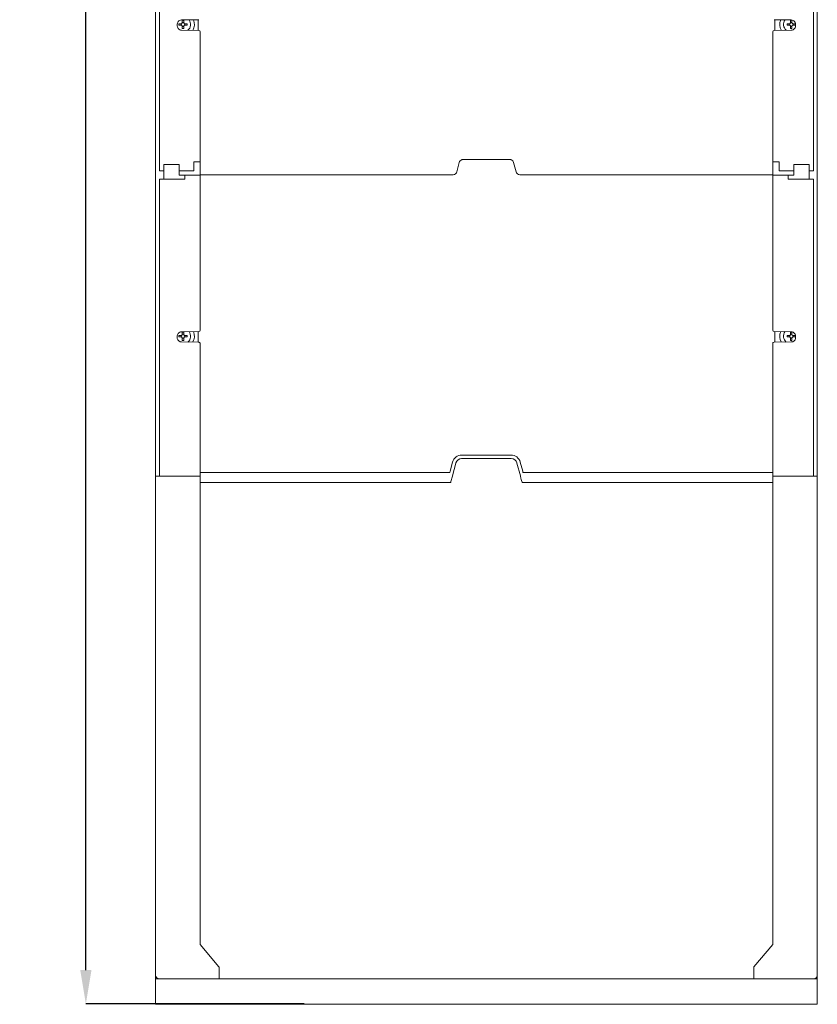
# Model space of a CAD drawing. Header units: millimetres. Extents: x -4580 to -1163, y 355 to 3010.
# Tile 2 of 30: x -4398 to -3928, y 1443 to 2024. Entities that reach past the tile are written whole.
import ezdxf

# ---------------------------------------------------------------- set-up
doc = ezdxf.new("R2010")
doc.units = ezdxf.units.MM
doc.layers.add('kontur', color=7, linetype='Continuous')
doc.layers.add('wymiary', color=7, linetype='Continuous', lineweight=0)
doc.styles.add('style1', font='ariali.ttf', dxfattribs={"height": 30})
doc.dimstyles.new('aaa', dxfattribs={"dimtxt": 30, "dimasz": 20, "dimexe": 0, "dimexo": 0, "dimgap": 4, "dimtad": 1, "dimdec": 0, "dimzin": 9, "dimdsep": 46, "dimtxsty": 'style1', "dimcen": 0.09, "dimclrt": 256, "dimadec": 0, "dimazin": 1, "dimtfac": 1, "dimtdec": 0, "dimtmove": 0, "dimatfit": 0, "dimfxl": 1, "dimtolj": 1, "dimtzin": 0, "dimarcsym": 0})

# ---------------------------------------------------------------- blocks, each defined once
blk = doc.blocks.new('A$C45FD2488')
at = {"lineweight": 0}
blk.add_line((520.5, 0), (0.5, 0), dxfattribs=at)
at = {"layer": 'kontur', "color": 7, "lineweight": 0}
for p, q in [((0.5, 415.98), (0.5, 895.98)), ((3.5, 671.48), (3.5, 893.48)), ((517.5, 671.48), (517.5, 893.48)), ((520.5, 415.98), (520.5, 895.98)), ((18.76, 770.13), (18.77, 770.28)), ((18.76, 769.98), (18.76, 770.13)), ((18.76, 769.83), (18.76, 769.98)), ((18.77, 769.68), (18.76, 769.83)), ((18.77, 770.58), (20.8, 770.58)), ((18.77, 770.43), (18.77, 770.58)), ((18.77, 770.28), (18.77, 770.43)), ((18.77, 769.53), (18.77, 769.68)), ((18.77, 769.38), (18.77, 769.53)), ((18.77, 769.38), (20.8, 769.38)), ((20.5, 769.38), (20.5, 770.58)), ((20.8, 770.58), (21.4, 771.18)), ((21.4, 768.78), (20.8, 769.38)), ((34.52, 773.71), (20.94, 773.48)), ((21.4, 773.2), (21.4, 771.18)), ((21.4, 773.2), (21.54, 773.2)), ((21.4, 771.48), (22.6, 771.48)), ((21.4, 766.75), (21.4, 768.78)), ((22.6, 768.48), (21.4, 768.48)), ((21.54, 766.75), (21.4, 766.75)), ((21.54, 773.2), (21.69, 773.21)), ((21.69, 766.75), (21.54, 766.75)), ((21.69, 773.21), (21.84, 773.21)), ((21.84, 766.75), (21.69, 766.75)), ((21.84, 773.21), (22, 773.21)), ((22, 766.75), (21.84, 766.75)), ((22, 773.21), (22.15, 773.21)), ((22.15, 766.75), (22, 766.75)), ((22.15, 773.21), (22.3, 773.21)), ((22.3, 766.75), (22.15, 766.75)), ((22.3, 773.21), (22.45, 773.2)), ((22.45, 766.75), (22.3, 766.75)), ((22.45, 773.2), (22.6, 773.2)), ((22.6, 766.75), (22.45, 766.75)), ((22.6, 773.2), (22.6, 771.18)), ((22.6, 771.18), (23.2, 770.58)), ((23.2, 769.38), (22.6, 768.78)), ((22.6, 766.75), (22.6, 768.78)), ((25.22, 770.58), (23.2, 770.58)), ((23.2, 769.38), (25.22, 769.38)), ((23.5, 770.58), (23.5, 769.38)), ((25.22, 770.58), (25.22, 770.43)), ((25.22, 770.43), (25.22, 770.28)), ((25.22, 770.28), (25.23, 770.13)), ((25.23, 769.83), (25.22, 769.68)), ((25.22, 769.68), (25.22, 769.53)), ((25.22, 769.53), (25.22, 769.38)), ((25.23, 770.13), (25.23, 769.98)), ((25.23, 769.98), (25.23, 769.83)), ((33.98, 765.25), (33.98, 773.7)), ((486.48, 773.71), (500.06, 773.48)), ((487, 765.25), (487, 773.71)), ((496.78, 770.58), (496.77, 770.43)), ((496.77, 770.43), (496.77, 770.28)), ((496.77, 770.28), (496.77, 770.13)), ((496.77, 770.13), (496.77, 769.98)), ((496.77, 769.98), (496.77, 769.83)), ((496.77, 769.83), (496.77, 769.68)), ((496.77, 769.68), (496.77, 769.53)), ((496.77, 769.53), (496.78, 769.38)), ((496.78, 770.58), (498.8, 770.58)), ((498.8, 769.38), (496.78, 769.38)), ((498.5, 770.58), (498.5, 769.38)), ((499.4, 771.18), (498.8, 770.58)), ((498.8, 769.38), (499.4, 768.78)), ((499.4, 773.2), (499.4, 771.18)), ((499.55, 773.2), (499.4, 773.2)), ((500.6, 771.48), (499.4, 771.48)), ((499.4, 766.75), (499.4, 768.78)), ((499.4, 768.48), (500.6, 768.48)), ((499.4, 766.75), (499.55, 766.75)), ((499.7, 773.21), (499.55, 773.2)), ((499.55, 766.75), (499.7, 766.75)), ((499.85, 773.21), (499.7, 773.21)), ((499.7, 766.75), (499.85, 766.75)), ((500, 773.21), (499.85, 773.21)), ((499.85, 766.75), (500, 766.75)), ((500.15, 773.21), (500, 773.21)), ((500, 766.75), (500.15, 766.75)), ((500.3, 773.21), (500.15, 773.21)), ((500.15, 766.75), (500.3, 766.75)), ((500.45, 773.2), (500.3, 773.21)), ((500.3, 766.75), (500.45, 766.75)), ((500.6, 773.2), (500.45, 773.2)), ((500.45, 766.75), (500.6, 766.75)), ((500.6, 773.2), (500.6, 771.18)), ((501.2, 770.58), (500.6, 771.18)), ((500.6, 768.78), (501.2, 769.38)), ((500.6, 766.75), (500.6, 768.78)), ((503.22, 770.58), (501.2, 770.58)), ((503.22, 769.38), (501.2, 769.38)), ((501.5, 769.38), (501.5, 770.58)), ((503.23, 770.43), (503.22, 770.58)), ((503.22, 769.38), (503.23, 769.53)), ((503.23, 770.28), (503.23, 770.43)), ((503.23, 770.13), (503.23, 770.28)), ((503.23, 769.98), (503.23, 770.13)), ((503.23, 769.83), (503.23, 769.98)), ((503.23, 769.68), (503.23, 769.83)), ((503.23, 769.53), (503.23, 769.68)), ((34.52, 765.24), (20.94, 765.48)), ((35.5, 661.98), (35.5, 764.24)), ((485.5, 661.98), (485.5, 764.24)), ((486.48, 765.24), (500.06, 765.48)), ((3.5, 667.48), (3.5, 671.48)), ((3.5, 654.98), (3.5, 667.48)), ((517.5, 667.48), (517.5, 671.48)), ((517.5, 654.98), (517.5, 667.48)), ((7, 659.98), (7, 649.48)), ((7, 659.98), (19, 659.98)), ((19, 659.98), (19, 651.48)), ((30.5, 661.98), (35.5, 661.98)), ((30.5, 661.98), (30.5, 654.98)), ((35.5, 651.48), (35.5, 661.98)), ((239.16, 661.55), (237.21, 654.16)), ((239.16, 661.55), (239.46, 662.29)), ((239.46, 662.29), (239.84, 662.8)), ((239.84, 662.8), (240.63, 663.42)), ((240.63, 663.42), (240.96, 663.58)), ((240.96, 663.58), (240.97, 663.59)), ((240.97, 663.59), (241.09, 663.64)), ((241.09, 663.64), (241.4, 663.74)), ((241.4, 663.74), (241.9, 663.81)), ((241.9, 663.81), (242.02, 663.81)), ((242.02, 663.81), (242.32, 663.81)), ((242.32, 663.81), (242.64, 663.81)), ((242.64, 663.81), (242.97, 663.81)), ((242.97, 663.81), (253.99, 663.81)), ((253.99, 663.85), (253.99, 663.81)), ((253.99, 663.85), (254.05, 663.85)), ((254.05, 663.85), (254.21, 663.85)), ((254.21, 663.85), (254.46, 663.85)), ((254.46, 663.85), (254.77, 663.85)), ((254.77, 663.85), (254.99, 663.85)), ((255.99, 663.85), (254.99, 663.85)), ((255.99, 663.85), (256.32, 663.85)), ((256.32, 663.85), (256.61, 663.85)), ((256.61, 663.85), (256.84, 663.85)), ((256.84, 663.85), (256.96, 663.85)), ((256.96, 663.85), (256.99, 663.85)), ((256.99, 663.85), (256.99, 663.81)), ((256.99, 663.81), (260.49, 663.81)), ((263.99, 663.81), (260.49, 663.81)), ((263.99, 663.85), (263.99, 663.81)), ((264.02, 663.85), (263.99, 663.85)), ((264.15, 663.85), (264.02, 663.85)), ((264.37, 663.85), (264.15, 663.85)), ((264.66, 663.85), (264.37, 663.85)), ((264.99, 663.85), (264.66, 663.85)), ((264.99, 663.85), (265.99, 663.85)), ((266.21, 663.85), (265.99, 663.85)), ((266.52, 663.85), (266.21, 663.85)), ((266.77, 663.85), (266.52, 663.85)), ((266.93, 663.85), (266.77, 663.85)), ((266.99, 663.85), (266.93, 663.85)), ((266.99, 663.85), (266.99, 663.81)), ((278.01, 663.81), (266.99, 663.81)), ((278.34, 663.81), (278.01, 663.81)), ((278.66, 663.81), (278.34, 663.81)), ((278.96, 663.81), (278.66, 663.81)), ((279.08, 663.81), (278.96, 663.81)), ((279.59, 663.74), (279.08, 663.81)), ((279.9, 663.64), (279.59, 663.74)), ((280.01, 663.59), (279.9, 663.64)), ((280.02, 663.58), (280.01, 663.59)), ((280.35, 663.42), (280.02, 663.58)), ((281.15, 662.8), (280.35, 663.42)), ((281.52, 662.29), (281.15, 662.8)), ((281.82, 661.55), (281.52, 662.29)), ((281.82, 661.55), (283.77, 654.16)), ((490.5, 661.98), (485.5, 661.98)), ((485.5, 651.48), (485.5, 661.98)), ((490.5, 661.98), (490.5, 654.98)), ((502, 659.98), (502, 651.48)), ((514, 659.98), (502, 659.98)), ((514, 659.98), (514, 649.48)), ((3.5, 654.98), (7, 654.98)), ((19, 654.98), (30.5, 654.98)), ((19, 651.48), (23.5, 651.48)), ((23.5, 651.48), (23.5, 648.38)), ((23.5, 651.48), (35.5, 651.48)), ((35.5, 651.93), (42.67, 651.93)), ((35.5, 650.48), (35.5, 651.48)), ((35.5, 529.71), (35.5, 650.48)), ((42.67, 651.93), (130.49, 651.93)), ((177.72, 651.93), (130.49, 651.93)), ((215.08, 651.93), (177.72, 651.93)), ((234.3, 651.93), (215.08, 651.93)), ((234.3, 651.93), (235.3, 652.1)), ((235.3, 652.1), (236.18, 652.59)), ((236.18, 652.59), (236.85, 653.34)), ((236.85, 653.34), (237.21, 654.16)), ((284.13, 653.34), (283.77, 654.16)), ((284.8, 652.59), (284.13, 653.34)), ((285.68, 652.1), (284.8, 652.59)), ((286.68, 651.93), (285.68, 652.1)), ((286.68, 651.93), (305.9, 651.93)), ((305.9, 651.93), (343.26, 651.93)), ((343.26, 651.93), (390.49, 651.93)), ((478.31, 651.93), (390.49, 651.93)), ((485.5, 651.93), (478.31, 651.93)), ((485.5, 650.48), (485.5, 651.48)), ((497.5, 651.48), (485.5, 651.48)), ((485.5, 529.71), (485.5, 650.48)), ((502, 654.98), (490.5, 654.98)), ((497.5, 651.48), (497.5, 648.38)), ((502, 651.48), (497.5, 651.48)), ((517.5, 654.98), (514, 654.98)), ((3.5, 428.98), (3.5, 648.48)), ((7, 648.48), (3.5, 648.48)), ((7, 649.48), (7, 648.48)), ((7, 648.38), (23.5, 648.38)), ((514, 648.38), (497.5, 648.38)), ((514, 649.48), (514, 648.48)), ((514, 648.48), (517.5, 648.48)), ((517.5, 428.98), (517.5, 648.48)), ((20.8, 525.58), (21.4, 526.18)), ((34.52, 528.71), (20.94, 528.48)), ((21.4, 528.2), (21.4, 526.18)), ((21.4, 528.2), (21.54, 528.2)), ((21.4, 526.48), (22.6, 526.48)), ((21.54, 528.2), (21.69, 528.21)), ((21.69, 528.21), (21.84, 528.21)), ((21.84, 528.21), (22, 528.21)), ((22, 528.21), (22.15, 528.21)), ((22.15, 528.21), (22.3, 528.21)), ((22.3, 528.21), (22.45, 528.2)), ((22.45, 528.2), (22.6, 528.2)), ((22.6, 528.2), (22.6, 526.18)), ((22.6, 526.18), (23.2, 525.58)), ((33.98, 520.25), (33.98, 528.7)), ((486.48, 528.71), (500.06, 528.48)), ((487, 520.25), (487, 528.71)), ((499.4, 526.18), (498.8, 525.58)), ((499.4, 528.2), (499.4, 526.18)), ((499.55, 528.2), (499.4, 528.2)), ((500.6, 526.48), (499.4, 526.48)), ((499.7, 528.21), (499.55, 528.2)), ((499.85, 528.21), (499.7, 528.21)), ((500, 528.21), (499.85, 528.21)), ((500.15, 528.21), (500, 528.21)), ((500.3, 528.21), (500.15, 528.21)), ((500.45, 528.2), (500.3, 528.21)), ((500.6, 528.2), (500.45, 528.2)), ((500.6, 528.2), (500.6, 526.18)), ((501.2, 525.58), (500.6, 526.18)), ((17.53, 524.44), (17.54, 524.48)), ((17.57, 523.27), (17.53, 524.44)), ((18, 522.17), (17.57, 523.27)), ((18.77, 521.28), (18, 522.17)), ((18.76, 525.13), (18.77, 525.28)), ((18.76, 524.98), (18.76, 525.13)), ((18.76, 524.83), (18.76, 524.98)), ((18.77, 524.68), (18.76, 524.83)), ((18.77, 525.58), (20.8, 525.58)), ((18.77, 525.43), (18.77, 525.58)), ((18.77, 525.28), (18.77, 525.43)), ((18.77, 524.53), (18.77, 524.68)), ((18.77, 524.38), (18.77, 524.53)), ((18.77, 524.38), (20.8, 524.38)), ((19.78, 520.7), (18.77, 521.28)), ((20.94, 520.48), (19.78, 520.7)), ((20.5, 524.38), (20.5, 525.58)), ((21.4, 523.78), (20.8, 524.38)), ((34.52, 520.24), (20.94, 520.48)), ((21.4, 521.75), (21.4, 523.78)), ((22.6, 523.48), (21.4, 523.48)), ((21.54, 521.75), (21.4, 521.75)), ((21.69, 521.75), (21.54, 521.75)), ((21.84, 521.75), (21.69, 521.75)), ((22, 521.75), (21.84, 521.75)), ((22.15, 521.75), (22, 521.75)), ((22.3, 521.75), (22.15, 521.75)), ((22.45, 521.75), (22.3, 521.75)), ((22.6, 521.75), (22.45, 521.75)), ((23.2, 524.38), (22.6, 523.78)), ((22.6, 521.75), (22.6, 523.78)), ((25.22, 525.58), (23.2, 525.58)), ((23.2, 524.38), (25.22, 524.38)), ((23.5, 525.58), (23.5, 524.38)), ((25.22, 525.58), (25.22, 525.43)), ((25.22, 525.43), (25.22, 525.28)), ((25.22, 525.28), (25.23, 525.13)), ((25.23, 524.83), (25.22, 524.68)), ((25.22, 524.68), (25.22, 524.53)), ((25.22, 524.53), (25.22, 524.38)), ((25.23, 525.13), (25.23, 524.98)), ((25.23, 524.98), (25.23, 524.83)), ((34.52, 520.24), (34.85, 520.18)), ((34.85, 520.18), (35.14, 520.01)), ((35.14, 520.01), (35.36, 519.76)), ((35.36, 519.76), (35.48, 519.44)), ((35.48, 519.44), (35.5, 519.24)), ((35.5, 415.98), (35.5, 519.24)), ((485.52, 519.44), (485.5, 519.24)), ((485.5, 414.98), (485.5, 519.24)), ((485.64, 519.76), (485.52, 519.44)), ((485.86, 520.01), (485.64, 519.76)), ((486.15, 520.18), (485.86, 520.01)), ((486.48, 520.24), (486.15, 520.18)), ((486.48, 520.24), (500.06, 520.48)), ((496.78, 525.58), (496.77, 525.43)), ((496.77, 525.43), (496.77, 525.28)), ((496.77, 525.28), (496.77, 525.13)), ((496.77, 525.13), (496.77, 524.98)), ((496.77, 524.98), (496.77, 524.83)), ((496.77, 524.83), (496.77, 524.68)), ((496.77, 524.68), (496.77, 524.53)), ((496.77, 524.53), (496.78, 524.38)), ((496.78, 525.58), (498.8, 525.58)), ((498.8, 524.38), (496.78, 524.38)), ((498.5, 525.58), (498.5, 524.38)), ((498.8, 524.38), (499.4, 523.78)), ((499.4, 521.75), (499.4, 523.78)), ((499.4, 523.48), (500.6, 523.48)), ((499.4, 521.75), (499.55, 521.75)), ((499.55, 521.75), (499.7, 521.75)), ((499.7, 521.75), (499.85, 521.75)), ((499.85, 521.75), (500, 521.75)), ((500, 521.75), (500.15, 521.75)), ((500.06, 520.48), (501.22, 520.7)), ((500.15, 521.75), (500.3, 521.75)), ((500.3, 521.75), (500.45, 521.75)), ((500.45, 521.75), (500.6, 521.75)), ((500.6, 523.78), (501.2, 524.38)), ((500.6, 521.75), (500.6, 523.78)), ((503.22, 525.58), (501.2, 525.58)), ((503.22, 524.38), (501.2, 524.38)), ((501.22, 520.7), (502.23, 521.28)), ((501.5, 524.38), (501.5, 525.58)), ((502.23, 521.28), (503, 522.17)), ((503, 522.17), (503.43, 523.27)), ((503.23, 525.43), (503.22, 525.58)), ((503.22, 524.38), (503.23, 524.53)), ((503.23, 525.28), (503.23, 525.43)), ((503.23, 525.13), (503.23, 525.28)), ((503.23, 524.98), (503.23, 525.13)), ((503.23, 524.83), (503.23, 524.98)), ((503.23, 524.68), (503.23, 524.83)), ((503.23, 524.53), (503.23, 524.68)), ((503.43, 523.27), (503.47, 524.44)), ((503.47, 524.44), (503.46, 524.48)), ((3.5, 424.98), (3.5, 428.98)), ((232, 418.92), (233.92, 426.07)), ((236.58, 425.56), (236.53, 425.37)), ((236.58, 425.56), (237.18, 426.88)), ((237.18, 426.88), (238.21, 427.98)), ((238.21, 427.98), (239.55, 428.68)), ((239.55, 428.68), (240.93, 428.89)), ((241.16, 428.89), (240.93, 428.89)), ((241.21, 428.89), (241.16, 428.89)), ((241.17, 431.64), (260.49, 431.64)), ((241.65, 428.89), (241.21, 428.89)), ((251.83, 428.89), (241.65, 428.89)), ((260.49, 428.89), (251.83, 428.89)), ((279.82, 431.64), (260.49, 431.64)), ((260.49, 428.89), (269.15, 428.89)), ((269.15, 428.89), (279.33, 428.89)), ((279.33, 428.89), (279.78, 428.89)), ((279.78, 428.89), (279.82, 428.89)), ((279.82, 428.89), (280.05, 428.89)), ((281.43, 428.68), (280.05, 428.89)), ((282.77, 427.98), (281.43, 428.68)), ((283.8, 426.88), (282.77, 427.98)), ((284.4, 425.56), (283.8, 426.88)), ((284.4, 425.56), (284.45, 425.37)), ((288.98, 418.92), (287.06, 426.07)), ((517.5, 424.98), (517.5, 428.98)), ((3.5, 415.98), (3.5, 424.98)), ((35.5, 417.92), (130.49, 417.92)), ((231.74, 417.92), (130.49, 417.92)), ((231.75, 417.94), (231.74, 417.92)), ((231.77, 418.06), (231.75, 417.94)), ((231.83, 418.28), (231.77, 418.06)), ((231.79, 417.92), (231.79, 417.92)), ((231.91, 418.58), (231.83, 418.28)), ((232, 418.92), (231.91, 418.58)), ((236.52, 425.33), (233.82, 415.27)), ((236.53, 425.37), (236.52, 425.33)), ((284.45, 425.37), (284.46, 425.33)), ((284.46, 425.33), (287.16, 415.27)), ((288.98, 418.92), (289.07, 418.58)), ((289.07, 418.58), (289.15, 418.28)), ((289.15, 418.28), (289.21, 418.06)), ((289.21, 418.06), (289.24, 417.94)), ((289.24, 417.94), (289.24, 417.92)), ((289.24, 417.92), (390.49, 417.92)), ((485.5, 417.92), (390.49, 417.92)), ((517.5, 415.98), (517.5, 424.98)), ((0.5, 414.98), (0.5, 415.98)), ((0.51, 415.69), (0.5, 415.37)), ((0.5, 415.37), (0.5, 415.22)), ((0.5, 415.22), (0.5, 415.1)), ((0.5, 415.1), (0.5, 415.01)), ((0.5, 415.01), (0.5, 414.98)), ((0.5, 414.98), (1.5, 414.98)), ((0.5, 413.98), (0.5, 414.98)), ((0.5, 410.98), (0.5, 413.98)), ((0.5, 353.13), (0.5, 410.98)), ((0.51, 415.98), (0.51, 415.69)), ((1.5, 414.98), (3.5, 414.98)), ((3.5, 415.98), (3.5, 415)), ((35.5, 414.98), (3.5, 414.98)), ((3.5, 414.98), (3.5, 414.98)), ((35.5, 415.98), (35.5, 414.98)), ((35.5, 353.13), (35.5, 414.98)), ((232.21, 410.16), (231.91, 410.01)), ((232.45, 410.4), (232.21, 410.16)), ((232.59, 410.71), (232.45, 410.4)), ((232.65, 410.93), (232.59, 410.71)), ((232.64, 410.92), (232.83, 411.57)), ((232.83, 411.57), (233.06, 412.43)), ((233.06, 412.43), (233.35, 413.52)), ((233.35, 413.52), (233.73, 414.92)), ((233.82, 415.27), (233.73, 414.92)), ((287.16, 415.27), (287.25, 414.92)), ((287.63, 413.52), (287.25, 414.92)), ((287.92, 412.43), (287.63, 413.52)), ((288.16, 411.57), (287.92, 412.43)), ((288.34, 410.92), (288.16, 411.57)), ((288.34, 410.93), (288.4, 410.71)), ((288.4, 410.71), (288.54, 410.4)), ((288.54, 410.4), (288.77, 410.16)), ((288.77, 410.16), (289.07, 410.01)), ((485.5, 415.98), (485.5, 415.33)), ((517.5, 414.98), (485.5, 414.98)), ((485.5, 228.84), (485.5, 414.98)), ((517.5, 415.98), (517.5, 415)), ((519.5, 414.98), (517.5, 414.98)), ((517.5, 414.98), (517.5, 414.98)), ((520.5, 414.98), (519.5, 414.98)), ((520.49, 415.98), (520.49, 415.69)), ((520.49, 415.69), (520.5, 415.37)), ((520.49, 415.69), (520.5, 415.37)), ((520.5, 415.78), (520.5, 415.98)), ((520.5, 415.43), (520.5, 415.59)), ((520.5, 415.37), (520.5, 415.22)), ((520.5, 415.37), (520.5, 415.22)), ((520.5, 414.98), (520.5, 415.27)), ((520.5, 415.22), (520.5, 415.1)), ((520.5, 415.22), (520.5, 415.1)), ((520.5, 415.1), (520.5, 415.01)), ((520.5, 415.1), (520.5, 415.01)), ((520.5, 415.01), (520.5, 414.98)), ((520.5, 413.98), (520.5, 414.98)), ((520.5, 410.98), (520.5, 413.98)), ((520.5, 353.13), (520.5, 410.98)), ((231.62, 409.97), (35.5, 409.97)), ((231.91, 410.01), (231.62, 409.97)), ((289.07, 410.01), (289.36, 409.97)), ((289.36, 409.97), (485.5, 409.97)), ((0.5, 227.98), (0.5, 353.13)), ((35.5, 353.13), (35.5, 46.99)), ((520.5, 352.27), (520.5, 353.13)), ((520.5, 0), (520.5, 352.27)), ((0.5, 0), (0.5, 227.98)), ((485.5, 228.84), (485.5, 46.99)), ((0.5, 45.68), (0.5, 46.54)), ((35.5, 46.99), (50.27, 29.39)), ((485.5, 46.99), (470.73, 29.39)), ((520.5, 45.68), (520.5, 46.54)), ((0.5, 23.99), (0.5, 45.68)), ((520.5, 23.99), (520.5, 45.68)), ((0.5, 22.99), (0.5, 23.99)), ((50.44, 29.08), (50.27, 29.39)), ((50.5, 28.74), (50.44, 29.08)), ((50.5, 28.74), (50.5, 19.98)), ((470.5, 28.74), (470.56, 29.08)), ((470.5, 28.74), (470.5, 19.98)), ((470.56, 29.08), (470.73, 29.39)), ((520.5, 22.99), (520.5, 23.99)), ((58.5, 19.98), (0.5, 19.98)), ((71.5, 19.98), (2.5, 19.98)), ((3.48, 19.98), (255.5, 19.98)), ((50.5, 22.99), (50.5, 22.99)), ((261.5, 19.98), (255.5, 19.98)), ((261.5, 19.98), (267.5, 19.98)), ((519.52, 19.98), (267.5, 19.98)), ((450.5, 19.98), (519.5, 19.98)), ((463.5, 19.98), (519.5, 19.98)), ((470.5, 22.99), (470.5, 22.99)), ((520.5, 19.98), (519.5, 19.98))]:
    blk.add_line(p, q, dxfattribs=at)
for centre, radius, start, end in [((21, 769.98), 3.5, 91, 188.21321), ((21, 768.98), 3.5, 171.78679, 269), ((22, 769.98), 6, 310.1605, 36.88976), ((22, 769.98), 9, 328.87338, 24.00543), ((500, 769.98), 9, 156.11462, 211.96875), ((500, 769.98), 6, 143.31467, 229.58818), ((500, 769.98), 3.5, 351.78679, 89), ((500, 768.98), 3.5, 271, 8.21321), ((34.5, 764.24), 1, 0, 89), ((486.5, 764.24), 1, 91, 180), ((21, 524.98), 3.5, 91, 188.21321), ((22, 524.98), 6, 310.07035, 36.88976), ((22, 524.98), 9, 328.20392, 24.00543), ((34.5, 529.71), 1, 271, 0), ((486.5, 529.71), 1, 180, 269), ((500, 524.98), 9, 156.11462, 211.96875), ((500, 524.98), 6, 143.31467, 229.59531), ((500, 524.98), 3.5, 351.78679, 89), ((241.17, 424.13), 7.5, 90, 165), ((279.82, 424.13), 7.5, 15, 90), ((3.5, 22.99), 3, 180, 270), ((517.5, 22.99), 3, 270, 0)]:
    blk.add_arc(centre, radius, start, end, dxfattribs=at)
blk = doc.blocks.new('*D40')
at = {"layer": 'Defpoints', "color": 0}
for p in [(-4359.34, 2754.73), (-4166.53, 2754.73), (-4230.77, 1443.7)]:
    blk.add_point(p, dxfattribs=at)
at = {"layer": 'wymiary', "color": 0, "lineweight": -2}
for p, q in [((-4166.53, 2754.73), (-4359.34, 2754.73)), ((-4359.34, 1463.7), (-4359.34, 2734.73)), ((-4230.77, 1443.7), (-4359.34, 1443.7))]:
    blk.add_line(p, q, dxfattribs=at)
at = {"layer": 'wymiary', "color": 0}
for points in [[(-4356.01, 2734.73), (-4362.67, 2734.73), (-4359.34, 2754.73)], [(-4362.67, 1463.7), (-4356.01, 1463.7), (-4359.34, 1443.7)]]:
    blk.add_solid(points, dxfattribs=at)
at = {"layer": 'wymiary', "lineweight": 0, "insert": (-4378.66, 2099.22), "char_height": 30, "attachment_point": 5, "rotation": 90, "style": 'style1'}
blk.add_mtext('\\A1;1750', dxfattribs=at)

msp = doc.modelspace()

# ---------------------------------------------------------------- block references
at = {"lineweight": 0, "xscale": 0.75, "yscale": 0.75, "zscale": 0.75}
msp.add_blockref('A$C45FD2488', (-4318.64, 1443.49), dxfattribs=at)

# ---------------------------------------------------------------- dimensions: what is measured, and where the dimension line sits
at = {"layer": 'wymiary', "color": 7, "lineweight": 0}
dim = msp.add_linear_dim(base=(-4359.34, 2754.73), p1=(-4230.77, 1443.7), p2=(-4166.53, 2754.73), angle=90, text='1750', dimstyle='aaa', dxfattribs=at)
dim.commit()
dim.dimension.update_dxf_attribs({"geometry": '*D40', "text_midpoint": (-4359.34, 2099.22), "dimtype": 160})

doc.saveas('drawing.dxf')
